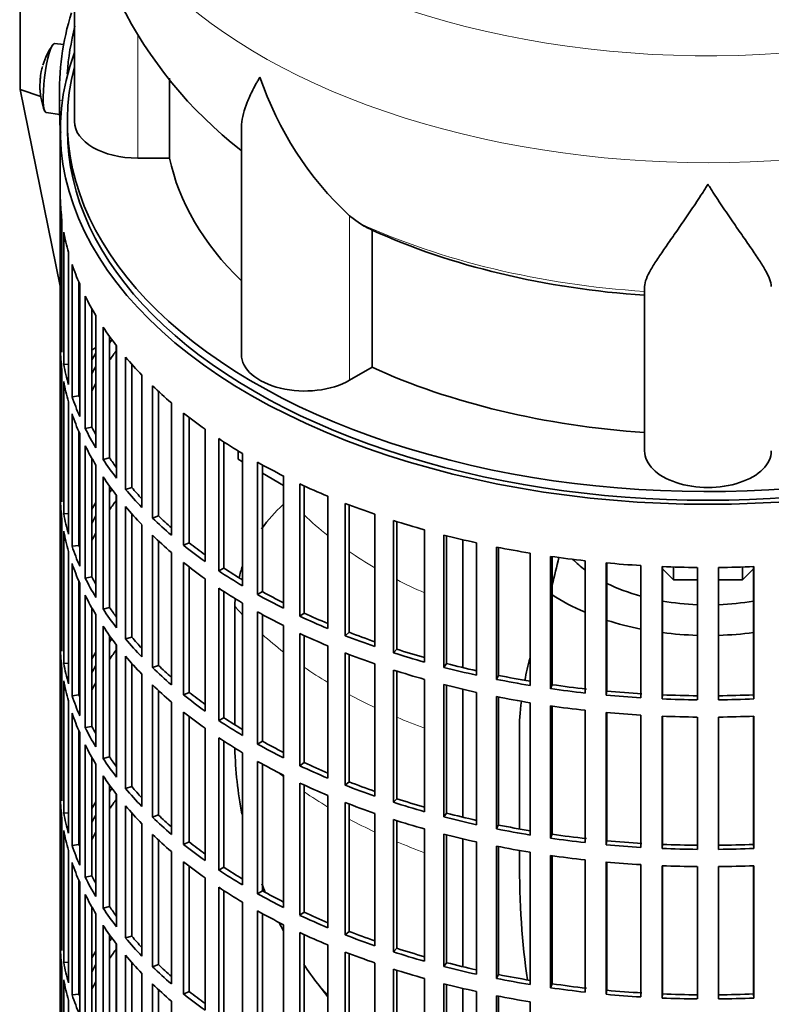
# Model space of a CAD drawing. Header units: millimetres. Extents: x 160 to 768, y -856 to 1288.
# Tile 3 of 14: x 572 to 679, y -746 to -607. Entities that reach past the tile are written whole.
import ezdxf

# ---------------------------------------------------------------- set-up
doc = ezdxf.new("R2010")
doc.units = ezdxf.units.MM
for name, color, linetype in [('M5X8_UNI7687', 7, 'Continuous'), ('VSI134_DIFFUSORE', 7, 'Continuous'), ('VSI134_FILTRO_A', 7, 'Continuous'), ('VSI134_GIUNTO_8×', 7, 'Continuous'), ('VSI134_SUPPORTO_', 7, 'Continuous'), ('VSI134_TERMINALE', 7, 'Continuous')]:
    doc.layers.add(name, color=color, linetype=linetype)

# ---------------------------------------------------------------- blocks, each defined once
blk = doc.blocks.new('SE4')
at = {"layer": 'M5X8_UNI7687', "color": 7, "linetype": 'Continuous', "lineweight": 35}
for p, q in [((578.34, -610.12), (577.03, -609.99)), ((575.83, -619.78), (577.76, -620.07))]:
    blk.add_line(p, q, dxfattribs=at)
for start, end in [(144.9873, 163.3043), (168.5682, 175.0433), (166.4722, 168.5682), (182.7249, 201.02)]:
    blk.add_arc((584.95, -615.93), 10, start, end, dxfattribs=at)
for centre, major_axis, ratio, start_param, end_param in [((576.44, -614.89), (0.6, 4.89), 0.169759, 0.004788, 3.136805), ((584.97, -615.84), (9.78, -2.08), 0.810411, 3.076577, 3.120069), ((584.93, -616.06), (9.94, -1.06), 0.589949, 3.115062, 3.229621), ((583.42, -613.94), (-7.36, -5.62), 0.747167, 5.690056, 5.839748)]:
    blk.add_ellipse(centre, major_axis=major_axis, ratio=ratio, start_param=start_param, end_param=end_param, dxfattribs=at)
at = {"layer": 'VSI134_DIFFUSORE', "color": 7, "linetype": 'Continuous', "lineweight": 35}
for p, q in [((579.85, -577.99), (579.85, -621.05)), ((593.38, -626.24), (593.38, -614.88)), ((603.57, -621.98), (603.57, -654.11)), ((588.85, -626.24), (593.38, -626.24)), ((620.36, -635.49), (618.94, -634.44)), ((622.14, -655.94), (622.14, -636.46)), ((660.85, -667.81), (660.85, -644.46)), ((618.94, -657.79), (622.14, -655.94))]:
    blk.add_line(p, q, dxfattribs=at)
at = {"layer": 'VSI134_DIFFUSORE', "color": 4, "linetype": 'Continuous', "lineweight": 9}
for p, q in [((588.85, -626.24), (588.85, -608.6)), ((618.94, -657.79), (618.94, -634.44))]:
    blk.add_line(p, q, dxfattribs=at)
at = {"layer": 'VSI134_DIFFUSORE', "color": 7, "linetype": 'Continuous', "lineweight": 35}
for centre, radius, start, end in [((641.11, -576.81), 61.23, 181.1252, 232.0908), ((651.44, -599.48), 47.73, 198.6373, 227.0857), ((628.27, -623.1), 14.7, 237.4509, 245.3566)]:
    blk.add_arc(centre, radius, start, end, dxfattribs=at)
at = {"layer": 'VSI134_DIFFUSORE', "color": 4, "linetype": 'Continuous', "lineweight": 9}
for centre, major_axis, start_param, end_param in [((669.85, -562.27), (85.67, 0), 2.813331, 6.283185), ((669.85, -575.03), (-89.83, 0), 0, 3.2087), ((669.85, -599.57), (-79.5, 0), 0.898849, 1.457346)]:
    blk.add_ellipse(centre, major_axis=major_axis, ratio=0.57735, start_param=start_param, end_param=end_param, dxfattribs=at)
at = {"layer": 'VSI134_DIFFUSORE', "color": 7, "linetype": 'Continuous', "lineweight": 35}
for centre, major_axis, start_param, end_param in [((588.85, -621.05), (9, 0), 3.141593, 4.712389), ((669.85, -621.05), (-77, 0), 0.117151, 0.534109), ((669.85, -601.57), (-77, 0), 0.902549, 1.453645), ((612.57, -654.11), (9, 0), 3.141593, 5.497787), ((669.85, -621.05), (-77, 0), 0.902549, 1.453645), ((669.85, -667.81), (-9, 0), 0, 3.141593)]:
    blk.add_ellipse(centre, major_axis=major_axis, ratio=0.57735, start_param=start_param, end_param=end_param, dxfattribs=at)
for points, knots in [([(603.57, -621.99), (603.57, -621.82), (603.58, -621.66), (603.67, -620.47), (603.95, -619.42), (604.62, -617.75), (604.89, -617.17), (605.34, -616.28), (605.5, -615.98), (605.76, -615.52), (605.89, -615.29), (606.02, -615.05), (606.12, -614.9), (606.16, -614.82), (606.21, -614.74)], [0.4586292, 0.4586292, 0.4586292, 0.4586292, 0.5, 0.5, 0.75, 0.75, 0.875, 0.875, 0.9375, 0.9375, 0.96875, 0.984375, 0.984375, 1, 1, 1, 1]), ([(669.85, -629.96), (669.72, -630.17), (669.58, -630.38), (669.32, -630.8), (669.19, -631.01), (668.79, -631.63), (668.52, -632.03), (667.74, -633.22), (667.22, -633.99), (666.21, -635.47), (665.71, -636.18), (664.77, -637.53), (664.31, -638.17), (663.47, -639.39), (663.07, -639.97), (662.53, -640.79), (662.36, -641.06), (662.04, -641.58), (661.89, -641.83), (661.47, -642.55), (661.25, -642.98), (660.94, -643.78), (660.85, -644.14), (660.85, -644.46)], [0, 0, 0, 0, 0.03125, 0.03125, 0.0625, 0.0625, 0.125, 0.125, 0.25, 0.25, 0.375, 0.375, 0.5, 0.5, 0.625, 0.625, 0.6875, 0.6875, 0.75, 0.75, 0.875, 0.875, 1, 1, 1, 1]), ([(678.85, -644.46), (678.85, -644.14), (678.76, -643.78), (678.45, -642.99), (678.23, -642.55), (677.81, -641.83), (677.66, -641.58), (677.34, -641.06), (677.17, -640.8), (676.63, -639.98), (676.23, -639.4), (675.39, -638.18), (674.94, -637.53), (673.99, -636.18), (673.5, -635.47), (672.48, -633.99), (671.96, -633.23), (671.18, -632.03), (670.91, -631.63), (670.52, -631.01), (670.38, -630.8), (670.12, -630.38), (669.98, -630.17), (669.85, -629.96)], [0, 0, 0, 0, 0.125, 0.125, 0.25, 0.25, 0.3125, 0.3125, 0.375, 0.375, 0.5, 0.5, 0.625, 0.625, 0.75, 0.75, 0.875, 0.875, 0.9375, 0.9375, 0.96875, 0.96875, 1, 1, 1, 1])]:
    blk.add_open_spline(points, degree=3, knots=knots, dxfattribs=at)
at = {"layer": 'VSI134_FILTRO_A', "color": 7, "linetype": 'Continuous', "lineweight": 35}
for p, q in [((577.85, -622.27), (577.85, -786.39)), ((577.86, -632.13), (577.86, -650.91)), ((578.08, -635.01), (578.08, -653.79)), ((578.34, -636.75), (578.34, -655.53)), ((579, -639.61), (579, -658.39)), ((579.52, -641.33), (579.52, -660.11)), ((580.5, -643.91), (580.5, -659.99)), ((580.6, -644.15), (580.6, -662.93)), ((581.39, -645.84), (581.39, -664.62)), ((582.34, -647.65), (582.34, -664.45)), ((582.89, -648.59), (582.89, -667.37)), ((578.08, -650.9), (577.86, -650.91)), ((583.93, -650.24), (583.93, -669.02)), ((584.85, -651.58), (584.85, -668.8)), ((577.86, -653.35), (577.86, -672.13)), ((585.84, -652.9), (585.84, -671.68)), ((579, -655.48), (578.34, -655.53)), ((587.12, -654.49), (587.12, -673.27)), ((578.08, -656.24), (578.08, -675.02)), ((588.01, -655.51), (588.01, -673)), ((578.34, -657.98), (578.34, -676.76)), ((589.43, -657.05), (589.43, -675.83)), ((590.94, -658.56), (590.94, -677.34)), ((591.79, -659.36), (591.79, -677.03)), ((579, -660.84), (579, -679.62)), ((580.5, -659.99), (579.52, -660.11)), ((593.63, -661), (593.63, -679.78)), ((595.37, -662.43), (595.37, -681.21)), ((579.52, -662.56), (579.52, -681.34)), ((596.16, -663.05), (596.16, -680.86)), ((580.5, -665.14), (580.5, -681.22)), ((582.34, -664.45), (581.39, -664.62)), ((598.41, -664.72), (598.41, -683.5)), ((580.6, -665.38), (580.6, -684.16)), ((600.36, -666.06), (600.36, -684.84)), ((601.09, -666.54), (601.09, -684.45)), ((581.39, -667.07), (581.39, -685.85)), ((582.34, -668.88), (582.34, -685.68)), ((584.85, -668.8), (583.93, -669.02)), ((603.73, -668.19), (603.73, -686.97)), ((605.88, -669.42), (605.88, -688.2)), ((582.89, -669.82), (582.89, -688.6)), ((606.55, -669.8), (606.55, -687.78)), ((578.08, -672.13), (577.86, -672.13)), ((583.93, -671.47), (583.93, -690.25)), ((609.56, -671.37), (609.56, -690.15)), ((584.85, -672.81), (584.85, -690.02)), ((588.01, -673), (587.12, -673.27)), ((611.88, -672.5), (611.88, -691.28)), ((612.49, -672.78), (612.49, -690.82)), ((577.86, -674.58), (577.86, -693.36)), ((585.84, -674.13), (585.84, -692.91)), ((615.85, -674.25), (615.85, -693.03)), ((587.12, -675.72), (587.12, -694.5)), ((618.33, -675.26), (618.33, -694.04)), ((618.87, -675.47), (618.87, -693.55)), ((578.08, -677.47), (578.08, -696.25)), ((579, -676.71), (578.34, -676.76)), ((588.01, -676.74), (588.01, -694.23)), ((591.79, -677.03), (590.94, -677.34)), ((622.55, -676.81), (622.55, -695.59)), ((625.17, -677.68), (625.17, -696.46)), ((625.63, -677.83), (625.63, -695.95)), ((578.34, -679.21), (578.34, -697.99)), ((589.43, -678.28), (589.43, -697.06)), ((629.6, -679.02), (629.6, -697.79)), ((590.94, -679.79), (590.94, -698.57)), ((591.79, -680.59), (591.79, -698.26)), ((632.35, -679.75), (632.35, -698.53)), ((632.73, -679.85), (632.73, -698)), ((580.5, -681.22), (579.52, -681.34)), ((596.16, -680.86), (595.37, -681.21)), ((636.97, -680.86), (636.97, -699.64)), ((639.81, -681.46), (639.81, -700.24)), ((640.11, -681.52), (640.11, -699.69)), ((579, -682.07), (579, -700.85)), ((593.63, -682.23), (593.63, -701.01)), ((644.58, -682.32), (644.58, -701.1)), ((647.5, -682.78), (647.5, -701.56)), ((647.72, -682.81), (647.72, -700.99)), ((652.39, -683.4), (652.39, -702.18)), ((579.52, -683.79), (579.52, -702.57)), ((595.37, -683.66), (595.37, -702.44)), ((596.16, -684.28), (596.16, -702.09)), ((601.09, -684.45), (600.36, -684.84)), ((655.37, -683.71), (655.37, -702.49)), ((655.5, -683.72), (655.5, -701.91)), ((660.32, -684.08), (660.32, -702.86)), ((663.34, -684.23), (663.34, -703.01)), ((663.38, -684.24), (663.38, -702.44)), ((668.34, -684.36), (668.34, -703.14)), ((671.36, -684.36), (671.36, -703.14)), ((676.32, -684.24), (676.32, -702.44)), ((676.36, -684.23), (676.36, -703.01)), ((582.34, -685.68), (581.39, -685.85)), ((598.41, -685.95), (598.41, -704.73)), ((580.5, -686.37), (580.5, -702.45)), ((580.6, -686.61), (580.6, -705.39)), ((600.36, -687.29), (600.36, -706.07)), ((581.39, -688.3), (581.39, -707.08)), ((601.09, -687.77), (601.09, -705.68)), ((606.55, -687.78), (605.88, -688.2)), ((582.34, -690.11), (582.34, -706.91)), ((584.85, -690.02), (583.93, -690.25)), ((603.73, -689.42), (603.73, -708.2)), ((582.89, -691.05), (582.89, -709.83)), ((605.88, -690.65), (605.88, -709.43)), ((606.55, -691.03), (606.55, -709.01)), ((612.49, -690.82), (611.88, -691.28)), ((583.93, -692.7), (583.93, -711.47)), ((609.56, -692.6), (609.56, -711.38)), ((578.08, -693.36), (577.86, -693.36)), ((584.85, -694.03), (584.85, -711.25)), ((588.01, -694.23), (587.12, -694.5)), ((611.88, -693.73), (611.88, -712.51)), ((612.49, -694.01), (612.49, -712.05)), ((618.87, -693.55), (618.33, -694.04)), ((577.86, -695.81), (577.86, -714.59)), ((585.84, -695.36), (585.84, -714.14)), ((615.85, -695.48), (615.85, -714.26)), ((625.63, -695.95), (625.17, -696.46)), ((587.12, -696.95), (587.12, -715.73)), ((618.33, -696.49), (618.33, -715.27)), ((618.87, -696.69), (618.87, -714.78)), ((578.08, -698.7), (578.08, -717.48)), ((579, -697.94), (578.34, -697.99)), ((588.01, -697.97), (588.01, -715.46)), ((591.79, -698.26), (590.94, -698.57)), ((622.55, -698.04), (622.55, -716.82)), ((632.73, -698), (632.35, -698.53)), ((589.43, -699.51), (589.43, -718.29)), ((625.17, -698.91), (625.17, -717.69)), ((625.63, -699.06), (625.63, -717.18)), ((640.11, -699.69), (639.81, -700.24)), ((578.34, -700.44), (578.34, -719.22)), ((590.94, -701.02), (590.94, -719.8)), ((629.6, -700.24), (629.6, -719.02)), ((632.35, -700.98), (632.35, -719.76)), ((632.73, -701.08), (632.73, -719.23)), ((647.72, -700.99), (647.5, -701.56)), ((580.5, -702.45), (579.52, -702.57)), ((591.79, -701.82), (591.79, -719.49)), ((596.16, -702.09), (595.37, -702.44)), ((636.97, -702.09), (636.97, -720.87)), ((639.81, -702.69), (639.81, -721.47)), ((640.11, -702.75), (640.11, -720.91)), ((655.5, -701.91), (655.37, -702.49)), ((663.38, -702.44), (663.34, -703.01)), ((676.32, -702.44), (676.36, -703.01)), ((579, -703.3), (579, -722.08)), ((593.63, -703.46), (593.63, -722.24)), ((644.58, -703.55), (644.58, -722.33)), ((647.5, -704.01), (647.5, -722.79)), ((647.72, -704.04), (647.72, -722.22)), ((579.52, -705.02), (579.52, -723.8)), ((595.37, -704.89), (595.37, -723.67)), ((596.16, -705.51), (596.16, -723.32)), ((601.09, -705.68), (600.36, -706.07)), ((652.39, -704.63), (652.39, -723.41)), ((655.37, -704.93), (655.37, -723.71)), ((655.5, -704.95), (655.5, -723.14)), ((660.32, -705.31), (660.32, -724.09)), ((663.34, -705.46), (663.34, -724.24)), ((663.38, -705.47), (663.38, -723.67)), ((668.34, -705.59), (668.34, -724.37)), ((671.36, -705.59), (671.36, -724.37)), ((676.32, -705.47), (676.32, -723.67)), ((676.36, -705.46), (676.36, -724.24)), ((582.34, -706.91), (581.39, -707.08)), ((598.41, -707.18), (598.41, -725.96)), ((580.5, -707.59), (580.5, -723.68)), ((580.6, -707.84), (580.6, -726.62)), ((600.36, -708.52), (600.36, -727.3)), ((581.39, -709.53), (581.39, -728.31)), ((601.09, -709), (601.09, -726.91)), ((606.55, -709.01), (605.88, -709.43)), ((582.34, -711.33), (582.34, -728.13)), ((584.85, -711.25), (583.93, -711.47)), ((603.73, -710.65), (603.73, -729.42)), ((582.89, -712.28), (582.89, -731.06)), ((605.88, -711.88), (605.88, -730.66)), ((606.55, -712.26), (606.55, -730.24)), ((612.49, -712.05), (611.88, -712.51)), ((583.93, -713.92), (583.93, -732.7)), ((609.56, -713.83), (609.56, -732.61)), ((578.08, -714.59), (577.86, -714.59)), ((584.85, -715.26), (584.85, -732.48)), ((588.01, -715.46), (587.12, -715.73)), ((611.88, -714.96), (611.88, -733.73)), ((612.49, -715.24), (612.49, -733.28)), ((618.87, -714.78), (618.33, -715.27)), ((585.84, -716.59), (585.84, -735.37)), ((615.85, -716.71), (615.85, -735.49)), ((577.86, -717.04), (577.86, -735.82)), ((587.12, -718.18), (587.12, -736.95)), ((618.33, -717.72), (618.33, -736.49)), ((618.87, -717.92), (618.87, -736.01)), ((625.63, -717.18), (625.17, -717.69)), ((579, -719.17), (578.34, -719.22)), ((588.01, -719.2), (588.01, -736.69)), ((591.79, -719.49), (590.94, -719.8)), ((622.55, -719.27), (622.55, -738.05)), ((632.73, -719.23), (632.35, -719.76)), ((578.08, -719.93), (578.08, -738.7)), ((589.43, -720.74), (589.43, -739.52)), ((625.17, -720.14), (625.17, -738.92)), ((625.63, -720.29), (625.63, -738.41)), ((640.11, -720.91), (639.81, -721.47)), ((578.34, -721.67), (578.34, -740.45)), ((590.94, -722.25), (590.94, -741.03)), ((629.6, -721.47), (629.6, -740.25)), ((632.35, -722.21), (632.35, -740.99)), ((632.73, -722.31), (632.73, -740.46)), ((647.72, -722.22), (647.5, -722.79)), ((580.5, -723.68), (579.52, -723.8)), ((591.79, -723.05), (591.79, -740.72)), ((596.16, -723.32), (595.37, -723.67)), ((636.97, -723.32), (636.97, -742.1)), ((639.81, -723.91), (639.81, -742.69)), ((640.11, -723.97), (640.11, -742.14)), ((655.5, -723.14), (655.37, -723.71)), ((663.38, -723.67), (663.34, -724.24)), ((676.32, -723.67), (676.36, -724.24)), ((579, -724.53), (579, -743.31)), ((593.63, -724.68), (593.63, -743.46)), ((644.58, -724.78), (644.58, -743.56)), ((647.5, -725.24), (647.5, -744.01)), ((647.72, -725.27), (647.72, -743.45)), ((579.52, -726.25), (579.52, -745.03)), ((595.37, -726.12), (595.37, -744.9)), ((596.16, -726.74), (596.16, -744.54)), ((652.39, -725.86), (652.39, -744.64)), ((655.37, -726.16), (655.37, -744.94)), ((655.5, -726.18), (655.5, -744.37)), ((660.32, -726.54), (660.32, -745.32)), ((663.34, -726.69), (663.34, -745.47)), ((663.38, -726.69), (663.38, -744.9)), ((676.32, -726.69), (676.32, -744.9)), ((676.36, -726.69), (676.36, -745.47)), ((582.34, -728.13), (581.39, -728.31)), ((601.09, -726.91), (600.36, -727.3)), ((668.34, -726.82), (668.34, -745.6)), ((671.36, -726.82), (671.36, -745.6)), ((580.5, -728.82), (580.5, -744.9)), ((580.6, -729.07), (580.6, -747.85)), ((598.41, -728.41), (598.41, -747.19)), ((581.39, -730.76), (581.39, -749.54)), ((600.36, -729.75), (600.36, -748.53)), ((601.09, -730.23), (601.09, -748.14)), ((606.55, -730.24), (605.88, -730.66)), ((603.73, -731.87), (603.73, -750.65)), ((582.34, -732.56), (582.34, -749.36)), ((582.89, -733.51), (582.89, -752.29)), ((584.85, -732.48), (583.93, -732.7)), ((605.88, -733.11), (605.88, -751.89)), ((606.55, -733.48), (606.55, -751.46)), ((612.49, -733.28), (611.88, -733.73)), ((583.93, -735.15), (583.93, -753.93)), ((609.56, -735.06), (609.56, -753.84)), ((578.08, -735.82), (577.86, -735.82)), ((584.85, -736.49), (584.85, -753.71)), ((611.88, -736.18), (611.88, -754.96)), ((612.49, -736.47), (612.49, -754.51)), ((618.87, -736.01), (618.33, -736.49)), ((585.84, -737.82), (585.84, -756.6)), ((588.01, -736.69), (587.12, -736.95)), ((615.85, -737.94), (615.85, -756.72)), ((577.86, -738.27), (577.86, -757.05)), ((618.33, -738.94), (618.33, -757.72)), ((618.87, -739.15), (618.87, -757.24)), ((625.63, -738.41), (625.17, -738.92)), ((579, -740.4), (578.34, -740.45)), ((587.12, -739.4), (587.12, -758.18)), ((588.01, -740.43), (588.01, -757.92)), ((591.79, -740.72), (590.94, -741.03)), ((622.55, -740.5), (622.55, -759.27)), ((632.73, -740.46), (632.35, -740.99)), ((578.08, -741.15), (578.08, -759.93)), ((589.43, -741.97), (589.43, -760.74)), ((625.17, -741.37), (625.17, -760.15)), ((625.63, -741.52), (625.63, -759.64)), ((640.11, -742.14), (639.81, -742.69)), ((578.34, -742.9), (578.34, -761.68)), ((590.94, -743.48), (590.94, -762.26)), ((629.6, -742.7), (629.6, -761.48)), ((632.35, -743.44), (632.35, -762.22)), ((632.73, -743.54), (632.73, -761.69)), ((647.72, -743.45), (647.5, -744.01)), ((580.5, -744.9), (579.52, -745.03)), ((591.79, -744.28), (591.79, -761.95)), ((596.16, -744.54), (595.37, -744.9)), ((636.97, -744.55), (636.97, -763.33)), ((655.5, -744.37), (655.37, -744.94)), ((663.38, -744.9), (663.34, -745.47)), ((676.32, -744.9), (676.36, -745.47)), ((579, -745.76), (579, -764.54)), ((593.63, -745.91), (593.63, -764.69)), ((639.81, -745.14), (639.81, -763.92)), ((640.11, -745.2), (640.11, -763.37)), ((644.58, -746.01), (644.58, -764.79))]:
    blk.add_line(p, q, dxfattribs=at)
for centre, major_axis, start_param, end_param in [((669.85, -622.27), (-92, 0), -0.208894, 3.350487), ((669.85, -622.27), (-91, 0), 0, 3.141593), ((669.85, -631.25), (-92, 0), 0.016456, 0.07081), ((669.85, -631.25), (-92, 0), 0.103722, 0.158077), ((669.85, -631.25), (-92, 0), 0.190989, 0.245343), ((669.85, -631.25), (-92, 0), 0.278255, 0.33261), ((669.85, -650.03), (-92, 0), 0.016456, 0.07081), ((669.85, -631.25), (-92, 0), 0.365522, 0.419876), ((669.85, -671.26), (-91, 0), -0.374965, -0.365223), ((669.85, -652.48), (-92, 0), 0.016456, 0.07081), ((669.85, -671.26), (-92, 0), -0.33261, -0.313806), ((669.85, -673.71), (-91, 0), -0.394539, -0.365223), ((669.85, -631.25), (-92, 0), 0.452788, 0.507143), ((669.85, -650.03), (-92, 0), 0.103722, 0.158077), ((669.85, -671.26), (-91, 0), -0.299174, -0.277957), ((669.85, -652.48), (-92, 0), 0.103722, 0.158077), ((669.85, -673.71), (-91, 0), -0.299174, -0.277957), ((669.85, -671.26), (-92, 0), -0.245343, -0.240575), ((669.85, -631.25), (-92, 0), 0.540055, 0.594409), ((669.85, -650.03), (-92, 0), 0.190989, 0.245343), ((669.85, -650.03), (-91, 0), 0.19069, 0.196715), ((669.85, -631.25), (-92, 0), 0.627321, 0.681676), ((669.85, -652.48), (-92, 0), 0.190989, 0.245343), ((669.85, -650.03), (-92, 0), 0.278255, 0.33261), ((669.85, -650.03), (-91, 0), 0.277957, 0.299174), ((669.85, -631.25), (-92, 0), 0.714588, 0.768942), ((669.85, -652.48), (-92, 0), 0.278255, 0.33261), ((669.85, -650.03), (-92, 0), 0.365522, 0.419876), ((669.85, -650.03), (-91, 0), 0.365223, 0.394539), ((669.85, -631.25), (-92, 0), 0.801854, 0.856209), ((669.85, -671.26), (-92, 0), 0.016456, 0.07081), ((669.85, -652.48), (-92, 0), 0.365522, 0.419876), ((669.85, -692.49), (-91, 0), -0.374965, -0.365223), ((669.85, -650.03), (-92, 0), 0.452788, 0.507143), ((669.85, -650.03), (-91, 0), 0.45249, 0.486998), ((669.85, -631.25), (-92, 0), 0.889121, 0.943475), ((669.85, -673.71), (-92, 0), 0.016456, 0.07081), ((669.85, -694.94), (-91, 0), -0.394539, -0.365223), ((669.85, -692.49), (-92, 0), -0.33261, -0.313806), ((669.85, -652.48), (-92, 0), 0.452788, 0.507143), ((669.85, -631.25), (-92, 0), 0.976387, 1.030742), ((669.85, -671.26), (-92, 0), 0.103722, 0.158077), ((669.85, -692.49), (-91, 0), -0.299174, -0.277957), ((669.85, -650.03), (-92, 0), 0.540055, 0.594409), ((669.85, -650.03), (-91, 0), 0.539756, 0.577951), ((669.85, -631.25), (-92, 0), 1.063654, 1.118008), ((669.85, -673.71), (-92, 0), 0.103722, 0.158077), ((669.85, -692.49), (-92, 0), -0.245343, -0.240575), ((669.85, -694.94), (-91, 0), -0.299174, -0.277957), ((669.85, -652.48), (-92, 0), 0.540055, 0.594409), ((669.85, -631.25), (-92, 0), 1.15092, 1.205275), ((669.85, -671.26), (-92, 0), 0.190989, 0.245343), ((669.85, -671.26), (-91, 0), 0.19069, 0.196715), ((669.85, -650.03), (-92, 0), 0.627321, 0.681676), ((669.85, -650.03), (-91, 0), 0.627022, 0.668018), ((669.85, -631.25), (-92, 0), 1.238186, 1.292541), ((669.85, -631.25), (-92, 0), 1.325453, 1.379807), ((669.85, -673.71), (-92, 0), 0.190989, 0.245343), ((669.85, -652.48), (-92, 0), 0.627321, 0.681676), ((669.85, -650.03), (-92, 0), 0.714588, 0.768942), ((669.85, -650.03), (-91, 0), 0.714289, 0.757518), ((669.85, -631.25), (-92, 0), 1.412719, 1.467074), ((669.85, -631.25), (-92, 0), 1.499986, 1.55434), ((669.85, -631.25), (92, 0), 4.728845, 4.783199), ((669.85, -671.26), (-92, 0), 0.278255, 0.33261), ((669.85, -671.26), (-91, 0), 0.277957, 0.299174), ((669.85, -652.48), (-92, 0), 0.714588, 0.768942), ((669.85, -673.71), (-92, 0), 0.278255, 0.33261), ((669.85, -650.03), (-92, 0), 0.801854, 0.856209), ((669.85, -650.03), (-91, 0), 0.801555, 0.846635), ((669.85, -671.26), (-92, 0), 0.365522, 0.419876), ((669.85, -671.26), (-91, 0), 0.365223, 0.394539), ((669.85, -652.48), (-92, 0), 0.801854, 0.856209), ((669.85, -650.03), (-92, 0), 0.889121, 0.943475), ((669.85, -650.03), (-91, 0), 0.888822, 0.935485), ((669.85, -673.71), (-92, 0), 0.365522, 0.419876), ((669.85, -692.49), (-92, 0), 0.016456, 0.07081), ((669.85, -713.72), (-91, 0), -0.374965, -0.365223), ((669.85, -671.26), (-92, 0), 0.452788, 0.507143), ((669.85, -671.26), (-91, 0), 0.45249, 0.486998), ((669.85, -652.48), (-92, 0), 0.889121, 0.943475), ((669.85, -650.03), (-92, 0), 0.976387, 1.030742), ((669.85, -650.03), (-91, 0), 0.976088, 1.024141), ((669.85, -694.94), (-92, 0), 0.016456, 0.07081), ((669.85, -716.17), (-91, 0), -0.394539, -0.365223), ((669.85, -650.03), (-91, 0), 1.063355, 1.112655), ((669.85, -713.72), (-92, 0), -0.33261, -0.313806), ((669.85, -673.71), (-92, 0), 0.452788, 0.507143), ((669.85, -652.48), (-92, 0), 0.976387, 1.030742), ((669.85, -650.03), (-92, 0), 1.063654, 1.118008), ((669.85, -692.49), (-92, 0), 0.103722, 0.158077), ((669.85, -713.72), (-91, 0), -0.299174, -0.277957), ((669.85, -671.26), (-92, 0), 0.540055, 0.594409), ((669.85, -671.26), (-91, 0), 0.539756, 0.577951), ((669.85, -650.03), (-92, 0), 1.15092, 1.205275), ((669.85, -650.03), (-91, 0), 1.150621, 1.201065), ((669.85, -652.48), (-92, 0), 1.063654, 1.118008), ((669.85, -650.03), (-91, 0), 1.237888, 1.2894), ((669.85, -694.94), (-92, 0), 0.103722, 0.158077), ((669.85, -713.72), (-92, 0), -0.245343, -0.240575), ((669.85, -716.17), (-91, 0), -0.299174, -0.277957), ((669.85, -673.71), (-92, 0), 0.540055, 0.594409), ((669.85, -652.48), (-92, 0), 1.15092, 1.205275), ((669.85, -650.03), (-92, 0), 1.238186, 1.292541), ((669.85, -650.03), (-92, 0), 1.325453, 1.379807), ((669.85, -650.03), (-91, 0), 1.325154, 1.380106), ((669.85, -692.49), (-92, 0), 0.190989, 0.245343), ((669.85, -692.49), (-91, 0), 0.19069, 0.196715), ((669.85, -671.26), (-92, 0), 0.627321, 0.681676), ((669.85, -671.26), (-91, 0), 0.627022, 0.668018), ((669.85, -652.48), (-92, 0), 1.238186, 1.292541), ((669.85, -650.03), (-92, 0), 1.412719, 1.467074), ((669.85, -650.03), (-91, 0), 1.412421, 1.467373), ((669.85, -650.03), (-92, 0), 1.499986, 1.55434), ((669.85, -650.03), (-91, 0), 1.499687, 1.554639), ((669.85, -650.03), (91, 0), 4.728546, 4.783498), ((669.85, -650.03), (92, 0), 4.728845, 4.783199), ((669.85, -652.48), (-92, 0), 1.325453, 1.379807), ((669.85, -694.94), (-92, 0), 0.190989, 0.245343), ((669.85, -673.71), (-92, 0), 0.627321, 0.681676), ((669.85, -671.26), (-91, 0), 0.714289, 0.757518), ((669.85, -652.48), (-92, 0), 1.412719, 1.467074), ((669.85, -652.48), (-92, 0), 1.499986, 1.55434), ((669.85, -652.48), (92, 0), 4.728845, 4.783199), ((669.85, -692.49), (-92, 0), 0.278255, 0.33261), ((669.85, -692.49), (-91, 0), 0.277957, 0.299174), ((669.85, -671.26), (-92, 0), 0.714588, 0.768942), ((669.85, -673.71), (-92, 0), 0.714588, 0.768942), ((669.85, -694.94), (-92, 0), 0.278255, 0.33261), ((669.85, -671.26), (-92, 0), 0.801854, 0.856209), ((669.85, -671.26), (-91, 0), 0.801555, 0.846635), ((669.85, -692.49), (-91, 0), 0.365223, 0.394539), ((669.85, -692.49), (-92, 0), 0.365522, 0.419876), ((669.85, -673.71), (-92, 0), 0.801854, 0.856209), ((669.85, -671.26), (-92, 0), 0.889121, 0.943475), ((669.85, -671.26), (-91, 0), 0.888822, 0.935485), ((669.85, -694.94), (-92, 0), 0.365522, 0.419876), ((669.85, -713.72), (-92, 0), 0.016456, 0.07081), ((669.85, -692.49), (-91, 0), 0.45249, 0.486998), ((669.85, -673.71), (-92, 0), 0.889121, 0.943475), ((669.85, -671.26), (-92, 0), 0.976387, 1.030742), ((669.85, -671.26), (-91, 0), 0.976088, 1.024141), ((669.85, -734.95), (-91, 0), -0.374965, -0.365223), ((669.85, -692.49), (-92, 0), 0.452788, 0.507143), ((669.85, -716.17), (-92, 0), 0.016456, 0.07081), ((669.85, -734.95), (-92, 0), -0.33261, -0.313806), ((669.85, -737.4), (-91, 0), -0.394539, -0.365223), ((669.85, -694.94), (-92, 0), 0.452788, 0.507143), ((669.85, -673.71), (-92, 0), 0.976387, 1.030742), ((669.85, -671.26), (-92, 0), 1.063654, 1.118008), ((669.85, -671.26), (-91, 0), 1.063355, 1.112655), ((669.85, -713.72), (-92, 0), 0.103722, 0.158077), ((669.85, -734.95), (-91, 0), -0.299174, -0.277957), ((669.85, -692.49), (-91, 0), 0.539756, 0.577951), ((669.85, -671.26), (-92, 0), 1.15092, 1.205275), ((669.85, -671.26), (-91, 0), 1.150621, 1.201065), ((669.85, -692.49), (-92, 0), 0.540055, 0.594409), ((669.85, -673.71), (-92, 0), 1.063654, 1.118008), ((669.85, -671.26), (-91, 0), 1.237888, 1.2894), ((669.85, -716.17), (-92, 0), 0.103722, 0.158077), ((669.85, -734.95), (-92, 0), -0.245343, -0.240575), ((669.85, -737.4), (-91, 0), -0.299174, -0.277957), ((669.85, -694.94), (-92, 0), 0.540055, 0.594409), ((669.85, -673.71), (-92, 0), 1.15092, 1.205275), ((669.85, -671.26), (-92, 0), 1.238186, 1.292541), ((669.85, -671.26), (-91, 0), 1.325154, 1.380106), ((669.85, -713.72), (-92, 0), 0.190989, 0.245343), ((669.85, -713.72), (-91, 0), 0.19069, 0.196715), ((669.85, -692.49), (-92, 0), 0.627321, 0.681676), ((669.85, -692.49), (-91, 0), 0.627022, 0.668018), ((669.85, -673.71), (-92, 0), 1.238186, 1.292541), ((669.85, -671.26), (-92, 0), 1.325453, 1.379807), ((669.85, -671.26), (-92, 0), 1.412719, 1.467074), ((669.85, -671.26), (-91, 0), 1.412421, 1.467373), ((669.85, -671.26), (-91, 0), 1.499687, 1.554639), ((669.85, -671.26), (91, 0), 4.728546, 4.783498), ((669.85, -673.71), (-92, 0), 1.325453, 1.379807), ((669.85, -671.26), (-92, 0), 1.499986, 1.55434), ((669.85, -671.26), (92, 0), 4.728845, 4.783199), ((669.85, -716.17), (-92, 0), 0.190989, 0.245343), ((669.85, -694.94), (-92, 0), 0.627321, 0.681676), ((669.85, -673.71), (-92, 0), 1.412719, 1.467074), ((669.85, -673.71), (-92, 0), 1.499986, 1.55434), ((669.85, -673.71), (92, 0), 4.728845, 4.783199), ((669.85, -713.72), (-91, 0), 0.277957, 0.299174), ((669.85, -692.49), (-92, 0), 0.714588, 0.768942), ((669.85, -692.49), (-91, 0), 0.714289, 0.757518), ((669.85, -713.72), (-92, 0), 0.278255, 0.33261), ((669.85, -716.17), (-92, 0), 0.278255, 0.33261), ((669.85, -694.94), (-92, 0), 0.714588, 0.768942), ((669.85, -692.49), (-92, 0), 0.801854, 0.856209), ((669.85, -692.49), (-91, 0), 0.801555, 0.846635), ((669.85, -713.72), (-92, 0), 0.365522, 0.419876), ((669.85, -713.72), (-91, 0), 0.365223, 0.394539), ((669.85, -694.94), (-92, 0), 0.801854, 0.856209), ((669.85, -692.49), (-92, 0), 0.889121, 0.943475), ((669.85, -692.49), (-91, 0), 0.888822, 0.935485), ((669.85, -716.17), (-92, 0), 0.365522, 0.419876), ((669.85, -734.95), (-92, 0), 0.016456, 0.07081), ((669.85, -694.94), (-92, 0), 0.889121, 0.943475), ((669.85, -692.49), (-92, 0), 0.976387, 1.030742), ((669.85, -692.49), (-91, 0), 0.976088, 1.024141), ((669.85, -756.18), (-91, 0), -0.374965, -0.365223), ((669.85, -713.72), (-92, 0), 0.452788, 0.507143), ((669.85, -713.72), (-91, 0), 0.45249, 0.486998), ((669.85, -737.4), (-92, 0), 0.016456, 0.07081), ((669.85, -756.18), (-92, 0), -0.33261, -0.313806), ((669.85, -758.63), (-91, 0), -0.394539, -0.365223), ((669.85, -694.94), (-92, 0), 0.976387, 1.030742), ((669.85, -692.49), (-92, 0), 1.063654, 1.118008), ((669.85, -692.49), (-91, 0), 1.063355, 1.112655), ((669.85, -734.95), (-92, 0), 0.103722, 0.158077), ((669.85, -756.18), (-91, 0), -0.299174, -0.277957), ((669.85, -716.17), (-92, 0), 0.452788, 0.507143), ((669.85, -713.72), (-91, 0), 0.539756, 0.577951), ((669.85, -692.49), (-91, 0), 1.150621, 1.201065), ((669.85, -713.72), (-92, 0), 0.540055, 0.594409), ((669.85, -694.94), (-92, 0), 1.063654, 1.118008), ((669.85, -692.49), (-92, 0), 1.15092, 1.205275), ((669.85, -692.49), (-91, 0), 1.237888, 1.2894), ((669.85, -737.4), (-92, 0), 0.103722, 0.158077), ((669.85, -756.18), (-92, 0), -0.245343, -0.240575), ((669.85, -758.63), (-91, 0), -0.299174, -0.277957), ((669.85, -716.17), (-92, 0), 0.540055, 0.594409), ((669.85, -694.94), (-92, 0), 1.15092, 1.205275), ((669.85, -692.49), (-92, 0), 1.238186, 1.292541), ((669.85, -692.49), (-91, 0), 1.325154, 1.380106), ((669.85, -734.95), (-91, 0), 0.19069, 0.196715), ((669.85, -713.72), (-92, 0), 0.627321, 0.681676), ((669.85, -713.72), (-91, 0), 0.627022, 0.668018), ((669.85, -692.49), (-92, 0), 1.325453, 1.379807), ((669.85, -692.49), (-92, 0), 1.412719, 1.467074), ((669.85, -692.49), (-91, 0), 1.412421, 1.467373), ((669.85, -692.49), (-91, 0), 1.499687, 1.554639), ((669.85, -692.49), (91, 0), 4.728546, 4.783498), ((669.85, -734.95), (-92, 0), 0.190989, 0.245343), ((669.85, -694.94), (-92, 0), 1.238186, 1.292541), ((669.85, -692.49), (-92, 0), 1.499986, 1.55434), ((669.85, -692.49), (92, 0), 4.728845, 4.783199)]:
    blk.add_ellipse(centre, major_axis=major_axis, ratio=0.57735, start_param=start_param, end_param=end_param, dxfattribs=at)
at = {"layer": 'VSI134_GIUNTO_8×', "color": 7, "linetype": 'Continuous', "lineweight": 35}
for major_axis, start_param, end_param in [((-22, 0), 0.512266, 0.653708), ((-22, 0), 0.860097, 1.12301), ((-29.5, 0), 0.722513, 0.937243), ((-22, 0), 1.272507, 1.501929), ((-22, 0), 1.639664, 1.869086), ((-29.5, 0), 1.062707, 1.242011), ((-29.5, 0), 1.349834, 1.519456), ((-29.5, 0), 1.622137, 1.791759)]:
    blk.add_ellipse((669.85, -676.98), major_axis=major_axis, ratio=0.57735, start_param=start_param, end_param=end_param, dxfattribs=at)
at = {"layer": 'VSI134_SUPPORTO_', "color": 7, "linetype": 'Continuous', "lineweight": 35}
for p, q in [((578.85, -621.05), (578.85, -622.27)), ((585.78, -670.14), (585.78, -652.82)), ((603.09, -668.97), (603.09, -667.8)), ((603.73, -669.34), (603.09, -668.97)), ((609.56, -672.71), (606.55, -670.97)), ((585.78, -691.37), (585.78, -674.05)), ((635.03, -698.57), (635.03, -680.42)), ((664.94, -686.11), (663.38, -684.55)), ((664.94, -686.11), (664.94, -684.29)), ((674.76, -686.11), (674.76, -684.29)), ((676.32, -684.55), (674.76, -686.11)), ((668.34, -686.11), (664.94, -686.11)), ((674.76, -686.11), (671.36, -686.11)), ((602.63, -689.83), (602.63, -706.67)), ((585.78, -712.59), (585.78, -695.28)), ((635.03, -719.8), (635.03, -701.64)), ((643.06, -721.47), (643.06, -707.6)), ((585.78, -733.82), (585.78, -716.51)), ((635.03, -741.03), (635.03, -722.87)), ((643.06, -725.65), (643.06, -724.52)), ((585.78, -755.05), (585.78, -737.74)), ((614.42, -743.48), (615.85, -745.32)), ((635.03, -762.26), (635.03, -744.1))]:
    blk.add_line(p, q, dxfattribs=at)
for centre, radius, start, end in [((623.49, -690.96), 20.9, 132.0396, 144.6143), ((623.49, -690.96), 20.9, 161.063, 165.7625), ((623.49, -690.96), 20.9, 174.1802, 176.902), ((660.18, -708.56), 57.56, 181.4739, 190.831), ((660.18, -708.56), 57.56, 201.1006, 202.409), ((660.18, -708.56), 57.56, 207.1254, 208.3301), ((660.18, -708.56), 57.56, 213.939, 217.3447)]:
    blk.add_arc(centre, radius, start, end, dxfattribs=at)
for centre, major_axis, ratio, start_param, end_param in [((669.85, -621.05), (91, 0), 0.57735, 2.993207, 6.283185), ((637.7, -681.81), (8.14, 34.04), 0.31246, 4.639612, 4.753819), ((648.8, -699.6), (3.49, 14.59), 0.31246, 1.479895, 1.698732), ((648.8, -699.6), (3.49, 14.59), 0.31246, -4.378668, -4.059125), ((677.5, -677.65), (-20.93, -87.53), 0.31246, -0.917533, -0.65805)]:
    blk.add_ellipse(centre, major_axis=major_axis, ratio=ratio, start_param=start_param, end_param=end_param, dxfattribs=at)
at = {"layer": 'VSI134_SUPPORTO_', "color": 4, "linetype": 'Continuous', "lineweight": 9}
for centre, major_axis, start_param, end_param in [((669.85, -657.33), (-66.6, 0), 0.533057, 0.625209), ((669.85, -657.33), (-66.6, 0), 0.698932, 0.780897), ((669.85, -657.33), (-66.6, 0), 0.844673, 0.921885), ((669.85, -670.63), (-75, 0), 0.459415, 0.491682), ((669.85, -670.63), (-75, 0), 0.566131, 0.63707), ((669.85, -670.63), (-75, 0), 0.70007, 0.766956), ((669.85, -670.63), (-75, 0), 0.823319, 0.888301), ((669.85, -670.63), (-75, 0), 0.94022, 1.004352), ((669.85, -688.31), (-75, 0), 0.618187, 0.63707), ((669.85, -688.31), (-75, 0), 0.70007, 0.766956), ((669.85, -688.31), (-75, 0), 0.823319, 0.888301), ((669.85, -688.31), (-75, 0), 0.94022, 1.004352), ((669.85, -727.1), (-62.27, 0), 0.473078, 0.521266)]:
    blk.add_ellipse(centre, major_axis=major_axis, ratio=0.57735, start_param=start_param, end_param=end_param, dxfattribs=at)
at = {"layer": 'VSI134_TERMINALE', "color": 7, "linetype": 'Continuous', "lineweight": 35}
for p, q in [((572.14, -588.96), (572.14, -616.51)), ((575.07, -617.48), (572.14, -616.51)), ((577.85, -644.43), (572.14, -616.51)), ((577.75, -618.09), (577.75, -619.72)), ((582.89, -653.13), (582.34, -653.52)), ((580.6, -654.78), (580.5, -654.75))]:
    blk.add_line(p, q, dxfattribs=at)
at = {"layer": 'VSI134_TERMINALE', "color": 4, "linetype": 'Continuous', "lineweight": 9}
for p, q in [((577.75, -618.09), (578.13, -618.12)), ((577.95, -619.74), (577.75, -619.72))]:
    blk.add_line(p, q, dxfattribs=at)
at = {"layer": 'VSI134_TERMINALE', "color": 7, "linetype": 'Continuous', "lineweight": 35}
for centre, radius, start, end in [((614.8, -616.74), 37.07, 162.5529, 182.0785), ((617.18, -617.02), 38.45, 165.7136, 175.9517)]:
    blk.add_arc(centre, radius, start, end, dxfattribs=at)
blk.add_open_spline([(577.91, -622.62), (577.91, -622.61), (577.91, -622.59), (577.88, -622.45), (577.85, -622.16), (577.82, -621.82), (577.79, -621.46), (577.78, -621.26), (577.76, -620.65), (577.75, -620.2), (577.75, -619.72)], degree=3, knots=[0.6809686, 0.6809686, 0.6809686, 0.6809686, 0.6875, 0.6875, 0.75, 0.8125, 0.8125, 0.875, 0.875, 1, 1, 1, 1], dxfattribs=at)

msp = doc.modelspace()

# ---------------------------------------------------------------- block references
msp.add_blockref('SE4', (0, 0))

doc.saveas('drawing.dxf')
